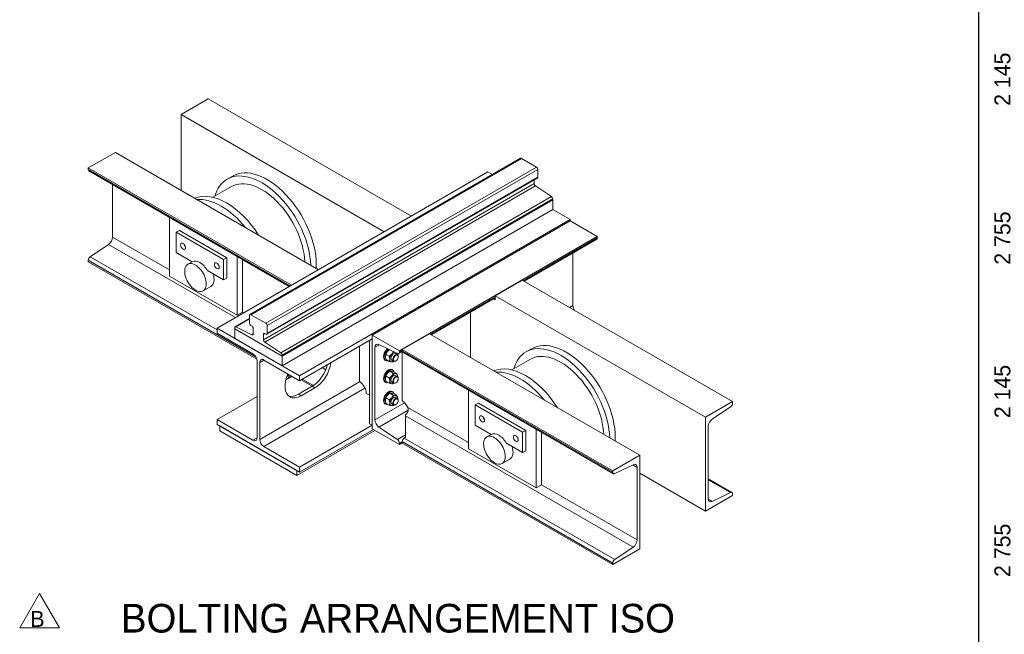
# Model space of a CAD drawing. Header units: millimetres. Extents: x -91343 to -63338, y -767328 to -747548.
# Tile 23 of 42: x -73588 to -68443, y -760092 to -756881. Entities that reach past the tile are written whole.
import ezdxf
from ezdxf.enums import TextEntityAlignment as Align

# ---------------------------------------------------------------- set-up
doc = ezdxf.new("R2010")
doc.units = ezdxf.units.MM
doc.header["$MEASUREMENT"] = 0
doc.linetypes.add('DGN Style 5', pattern=[277.288979, 118.838134, -158.450845])
doc.styles.add('Style-ENGINEERING', font='ENGINEERING.shx')
doc.styles.add('Style-ENGINEERING_0', font='ENGINEERING.shx')
doc.dimstyles.new('MetricMM', dxfattribs={"dimtxt": 3, "dimasz": 3, "dimexe": 1.5, "dimexo": 1.5, "dimgap": 1.5, "dimtad": 1, "dimdec": 0, "dimzin": 7, "dimtxsty": 'Style-ENGINEERING_0', "dimcen": 0.09, "dimclrd": 1, "dimclre": 1, "dimclrt": 7, "dimadec": 0, "dimazin": 3, "dimtfac": 1, "dimtdec": 0, "dimtofl": 0, "dimtmove": 0, "dimatfit": 3, "dimfxl": 1, "dimtzin": 7, "dimlwd": -1, "dimlwe": 0, "dimarcsym": 0})

# ---------------------------------------------------------------- blocks, each defined once
blk = doc.blocks.new('*U801')
at = {"color": 5, "linetype": 'Continuous', "lineweight": 0}
for p, q in [((663.3, 516.4), (-751, -300.1)), ((-746, -300.5), (668.3, 516)), ((668.3, 516), (746, 471)), ((-668.2, -345.5), (746, 471)), ((-663.2, -403.1), (751, 413.4)), ((-661.1, -357.7), (753.1, 458.8)), ((-661.1, -398.5), (753.1, 418)), ((753.1, 458.8), (753.1, 418)), ((-680.2, -431.7), (734, 384.8)), ((-673.7, -443.6), (740.5, 372.9)), ((734, 403.6), (734, 384.8)), ((740.5, 372.9), (824.4, 317)), ((-589.8, -499.5), (824.4, 317)), ((-583.3, -511.4), (830.9, 305.1)), ((-583.3, -516.9), (830.9, 299.6)), ((830.9, 305.1), (830.9, 299.6)), ((-753, -345.5), (-753, -304.6)), ((-746, -300.5), (-668.2, -345.5)), ((-753, -320.2), (-828.7, -363.9)), ((-824.3, -364.1), (-753, -323)), ((-661.1, -357.7), (-661.1, -398.5)), ((-830.8, -374), (-830.8, -368.5)), ((-583.3, -516.9), (-830.8, -374)), ((-824.3, -364.1), (-740.5, -405)), ((-740.5, -405), (-734, -401.3)), ((-733.9, -400.7), (-733.9, -371.8)), ((-680.2, -403.8), (-673.1, -399.8)), ((-680.2, -403.8), (-680.2, -431.7)), ((-668.2, -402.6), (-673.1, -399.8)), ((-673.7, -443.6), (-589.8, -499.5)), ((-583.3, -511.4), (-583.3, -516.9))]:
    blk.add_line(p, q, dxfattribs=at)
at = {"color": 5, "linetype": 'Continuous', "lineweight": 0, "extrusion": (0, 0, -1)}
for centre, start_param, end_param in [((668.3, 507.8), 0, 0.785398), ((746, 462.9), 0.785398, 2.356194), ((746, 422.1), 2.356194, 3.141593), ((823.8, 309.2), 0.862797, 2.356194), ((-746, -308.7), 5.497787, 6.283185), ((-746, -308.7), 0, 0.785398), ((-746, -349.5), 3.56942, 5.497787), ((-668.2, -353.6), 0.785398, 2.356194), ((-823.7, -372.6), 5.497787, 6.283185), ((-823.7, -372.6), 0, 0.707999), ((-668.2, -394.4), 3.141593, 3.926991), ((-668.2, -394.4), 2.356194, 3.141593), ((-590.4, -507.3), 0.862797, 2.356194)]:
    blk.add_ellipse(centre, major_axis=(-5, 8.66), ratio=0.57735, start_param=start_param, end_param=end_param, dxfattribs=at)
at = {"color": 5, "linetype": 'Continuous', "lineweight": 0}
for centre, start_param, end_param in [((741.1, 380.7), 3.926991, 5.420388), ((-741, -367.7), 0.785398, 2.713766), ((-741, -396.6), 5.575186, 6.283185), ((-741, -396.6), 0, 0.785398), ((-673.1, -407.9), 3.141593, 3.926991), ((-673.1, -407.9), 2.356194, 3.141593), ((-673.1, -435.8), 3.926991, 5.420388)]:
    blk.add_ellipse(centre, major_axis=(5, -8.66), ratio=0.57735, start_param=start_param, end_param=end_param, dxfattribs=at)
blk = doc.blocks.new('*U802')
at = {"color": 7, "linetype": 'Continuous', "lineweight": 0, "flags": 128}
blk.add_lwpolyline([(830.9, 383.1), (-583.3, -433.4), (-583.3, -383.1), (830.9, 433.4), (830.9, 383.1)], close=True, dxfattribs=at)
blk.add_lwpolyline([(-830.8, -290.5), (-583.3, -433.4), (-583.3, -383.1), (-830.8, -240.2), (-830.8, -290.5)], dxfattribs=at)
blk = doc.blocks.new('*D1100')
at = {"color": 1, "linetype": 'Continuous', "lineweight": 0, "transparency": 16777216}
for p, q in [((9218.3, -2622.8), (8945.5, -2622.8)), ((9218.3, -3337.1), (8945.5, -3337.1))]:
    blk.add_line(p, q, dxfattribs=at)
at = {"color": 1, "linetype": 'Continuous', "transparency": 16777216}
blk.add_line((8970.5, -3337.1), (8970.5, -2622.8), dxfattribs=at)
at = {"color": 1, "linetype": 'Continuous', "lineweight": 0, "transparency": 16777216, "extrusion": (0, 0, -1)}
blk.add_solid([(-8949.7, -2706), (-8970.5, -2622.8), (-8991.3, -2706)], dxfattribs=at)
at = {"color": 1, "linetype": 'Continuous', "lineweight": 0, "transparency": 16777216}
blk.add_solid([(8991.3, -3253.9), (8970.5, -3337.1), (8949.7, -3253.9)], dxfattribs=at)
at = {"layer": 'Defpoints', "color": 7, "linetype": 'Continuous', "lineweight": 0, "transparency": 16777216}
for p in [(8970.5, -2622.8), (9259.9, -2622.8), (8970.5, -2979.9), (9259.9, -3337.1)]:
    blk.add_point(p, dxfattribs=at)
at = {"color": 7, "linetype": 'Continuous', "lineweight": 0, "transparency": 16777216, "style": 'Style-ENGINEERING'}
blk.add_text('2 145', height=83.25, rotation=90, dxfattribs=at).set_placement((8887.3, -3156.9), align=Align.MIDDLE_LEFT)
blk = doc.blocks.new('*D1101')
at = {"color": 1, "linetype": 'Continuous', "lineweight": 0, "transparency": 16777216}
for p, q in [((9218.3, -1705.4), (8945.5, -1705.4)), ((9218.3, -2622.8), (8945.5, -2622.8))]:
    blk.add_line(p, q, dxfattribs=at)
at = {"color": 1, "linetype": 'Continuous', "transparency": 16777216}
blk.add_line((8970.5, -2622.8), (8970.5, -1705.4), dxfattribs=at)
at = {"color": 1, "linetype": 'Continuous', "lineweight": 0, "transparency": 16777216, "extrusion": (0, 0, -1)}
blk.add_solid([(-8949.7, -1788.7), (-8970.5, -1705.4), (-8991.3, -1788.7)], dxfattribs=at)
at = {"color": 1, "linetype": 'Continuous', "lineweight": 0, "transparency": 16777216}
blk.add_solid([(8991.3, -2539.5), (8970.5, -2622.8), (8949.7, -2539.5)], dxfattribs=at)
at = {"layer": 'Defpoints', "color": 7, "linetype": 'Continuous', "lineweight": 0, "transparency": 16777216}
for p in [(8970.5, -1705.4), (9259.9, -1705.4), (8970.5, -2164.1), (9259.9, -2622.8)]:
    blk.add_point(p, dxfattribs=at)
at = {"color": 7, "linetype": 'Continuous', "lineweight": 0, "transparency": 16777216, "style": 'Style-ENGINEERING'}
blk.add_text('2 755', height=83.25, rotation=90, dxfattribs=at).set_placement((8887.3, -2355.1), align=Align.MIDDLE_LEFT)
blk = doc.blocks.new('*D1102')
at = {"color": 1, "linetype": 'Continuous', "lineweight": 0, "transparency": 16777216}
for p, q in [((9218.3, -991.1), (8945.5, -991.1)), ((9218.3, -1705.4), (8945.5, -1705.4))]:
    blk.add_line(p, q, dxfattribs=at)
at = {"color": 1, "linetype": 'Continuous', "transparency": 16777216}
blk.add_line((8970.5, -1705.4), (8970.5, -991.1), dxfattribs=at)
at = {"color": 1, "linetype": 'Continuous', "lineweight": 0, "transparency": 16777216, "extrusion": (0, 0, -1)}
blk.add_solid([(-8949.7, -1074.3), (-8970.5, -991.1), (-8991.3, -1074.3)], dxfattribs=at)
at = {"color": 1, "linetype": 'Continuous', "lineweight": 0, "transparency": 16777216}
blk.add_solid([(8991.3, -1622.2), (8970.5, -1705.4), (8949.7, -1622.2)], dxfattribs=at)
at = {"layer": 'Defpoints', "color": 7, "linetype": 'Continuous', "lineweight": 0, "transparency": 16777216}
for p in [(8970.5, -991.1), (9259.9, -991.1), (8970.5, -1348.2), (9259.9, -1705.4)]:
    blk.add_point(p, dxfattribs=at)
at = {"color": 7, "linetype": 'Continuous', "lineweight": 0, "transparency": 16777216, "style": 'Style-ENGINEERING'}
blk.add_text('2 145', height=83.25, rotation=90, dxfattribs=at).set_placement((8887.3, -1525.2), align=Align.MIDDLE_LEFT)
blk = doc.blocks.new('*D1103')
at = {"color": 1, "linetype": 'Continuous', "lineweight": 0, "transparency": 16777216}
for p, q in [((9218.3, -73.7), (8945.5, -73.7)), ((9218.3, -991.1), (8945.5, -991.1))]:
    blk.add_line(p, q, dxfattribs=at)
at = {"color": 1, "linetype": 'Continuous', "transparency": 16777216}
blk.add_line((8970.5, -991.1), (8970.5, -73.7), dxfattribs=at)
at = {"color": 1, "linetype": 'Continuous', "lineweight": 0, "transparency": 16777216, "extrusion": (0, 0, -1)}
blk.add_solid([(-8949.7, -157), (-8970.5, -73.7), (-8991.3, -157)], dxfattribs=at)
at = {"color": 1, "linetype": 'Continuous', "lineweight": 0, "transparency": 16777216}
blk.add_solid([(8991.3, -907.8), (8970.5, -991.1), (8949.7, -907.8)], dxfattribs=at)
at = {"layer": 'Defpoints', "color": 7, "linetype": 'Continuous', "lineweight": 0, "transparency": 16777216}
for p in [(8970.5, -73.7), (9259.9, -73.7), (8970.5, -532.4), (9259.9, -991.1)]:
    blk.add_point(p, dxfattribs=at)
at = {"color": 7, "linetype": 'Continuous', "lineweight": 0, "transparency": 16777216, "style": 'Style-ENGINEERING'}
blk.add_text('2 755', height=83.25, rotation=90, dxfattribs=at).set_placement((8887.3, -723.4), align=Align.MIDDLE_LEFT)
blk = doc.blocks.new('*D1104')
at = {"color": 1, "linetype": 'Continuous', "lineweight": 0, "transparency": 16777216}
for p, q in [((9218.3, 640.6), (8945.5, 640.6)), ((9218.3, -73.7), (8945.5, -73.7))]:
    blk.add_line(p, q, dxfattribs=at)
at = {"color": 1, "linetype": 'Continuous', "transparency": 16777216}
blk.add_line((8970.5, -73.7), (8970.5, 640.6), dxfattribs=at)
at = {"color": 1, "linetype": 'Continuous', "lineweight": 0, "transparency": 16777216, "extrusion": (0, 0, -1)}
blk.add_solid([(-8949.7, 557.4), (-8970.5, 640.6), (-8991.3, 557.4)], dxfattribs=at)
at = {"color": 1, "linetype": 'Continuous', "lineweight": 0, "transparency": 16777216}
blk.add_solid([(8991.3, 9.5), (8970.5, -73.7), (8949.7, 9.5)], dxfattribs=at)
at = {"layer": 'Defpoints', "color": 7, "linetype": 'Continuous', "lineweight": 0, "transparency": 16777216}
for p in [(8970.5, 640.6), (9259.9, 640.6), (8970.5, 283.5), (9259.9, -73.7)]:
    blk.add_point(p, dxfattribs=at)
at = {"color": 7, "linetype": 'Continuous', "lineweight": 0, "transparency": 16777216, "style": 'Style-ENGINEERING'}
blk.add_text('2 145', height=83.25, rotation=90, dxfattribs=at).set_placement((8887.3, 106.5), align=Align.MIDDLE_LEFT)
blk = doc.blocks.new('*D1114')
at = {"color": 1, "linetype": 'Continuous', "lineweight": 0, "transparency": 16777216}
for p, q in [((9218.3, 8084.8), (8737.1, 8084.8)), ((9218.3, -5886.2), (8737.1, -5886.2))]:
    blk.add_line(p, q, dxfattribs=at)
at = {"color": 1, "linetype": 'Continuous', "transparency": 16777216}
blk.add_line((8762, 8084.8), (8762, -5886.2), dxfattribs=at)
at = {"color": 1, "linetype": 'Continuous', "lineweight": 0, "transparency": 16777216, "extrusion": (0, 0, -1)}
blk.add_solid([(-8741.2, 8001.5), (-8762, 8084.8), (-8782.9, 8001.5)], dxfattribs=at)
at = {"color": 1, "linetype": 'Continuous', "lineweight": 0, "transparency": 16777216}
blk.add_solid([(8782.9, -5802.9), (8762, -5886.2), (8741.2, -5802.9)], dxfattribs=at)
at = {"layer": 'Defpoints', "color": 7, "linetype": 'Continuous', "lineweight": 0, "transparency": 16777216}
for p in [(9259.9, 8084.8), (8762, 1099.3), (8762, -5886.2), (9259.9, -5886.2)]:
    blk.add_point(p, dxfattribs=at)
at = {"color": 7, "linetype": 'Continuous', "lineweight": 0, "transparency": 16777216, "style": 'Style-ENGINEERING'}
blk.add_text('41 955', height=83.25, rotation=90, dxfattribs=at).set_placement((8678.8, 895.5), align=Align.MIDDLE_LEFT)
blk = doc.blocks.new('*U1124')
at = {"color": 1, "linetype": 'Continuous', "lineweight": 13, "flags": 128}
blk.add_lwpolyline([(0, 101.1), (103.9, -78.9), (-103.9, -78.9), (0, 101.1)], close=True, dxfattribs=at)
at = {"color": 7, "linetype": 'DGN Style 5', "lineweight": 0, "insert": (26.2, -31.7), "char_height": 83.3, "attachment_point": 6, "line_spacing_factor": 0.6, "style": 'Style-ENGINEERING'}
blk.add_mtext('B', dxfattribs=at)
blk = doc.blocks.new('*U569')
at = {"color": 7, "linetype": 'Continuous', "lineweight": 0}
for p, q in [((4736.79, 143.73), (4595.37, 62.09)), ((5798.55, -469.27), (4736.79, 143.73)), ((4595.37, 62.09), (4595.37, -334.73)), ((5657.13, -550.92), (4595.37, 62.09)), ((4251.71, -136.32), (4110.29, -217.97)), ((5313.47, -749.33), (4251.71, -136.32)), ((5172.05, -830.98), (4110.29, -217.97)), ((4110.29, -217.97), (4110.29, -225.51)), ((5165.52, -834.75), (4110.29, -225.51)), ((4113.61, -232.84), (5160.84, -837.46)), ((4783.71, -1055.19), (6197.92, -238.69)), ((6197.92, -238.69), (6222, -252.6)), ((4237.57, -578.91), (4237.57, -304.41)), ((6537.19, -434.57), (6628.97, -487.56)), ((5214.76, -1304.06), (6628.97, -487.56)), ((6628.97, -487.56), (6628.97, -493.93)), ((4216.75, -616.98), (4120.7, -681.3)), ((4879.73, -999.75), (4216.75, -616.98)), ((4534.1, -750.12), (4237.57, -578.91)), ((4987.15, -1206.58), (4110.29, -700.33)), ((4110.29, -700.33), (4110.29, -707.87)), ((4990.94, -1216.31), (4110.29, -707.87)), ((4783.71, -1064.08), (4120.7, -681.3)), ((4923.11, -974.71), (4915.94, -970.57)), ((4783.71, -1080.34), (4783.71, -1055.19)), ((4783.71, -1055.19), (5214.76, -1304.06)), ((4970.74, -1188.32), (4783.71, -1080.34)), ((5214.76, -1329.21), (5594.48, -1109.98)), ((4992.23, -1628.25), (4992.23, -1225.55)), ((5006.23, -1233.64), (5027.73, -1221.22)), ((5006.23, -1233.64), (5006.23, -1636.33)), ((5214.76, -1329.21), (5027.73, -1221.22)), ((5351.55, -1272.16), (5332.56, -1261.2)), ((5006.23, -1636.33), (5528.49, -1334.81)), ((5142.76, -1325.38), (5175.45, -1306.51)), ((5161.3, -1314.67), (5148.3, -1307.17)), ((5167.83, -1310.9), (5150.66, -1300.99)), ((5214.76, -1304.06), (5214.76, -1329.21)), ((5222.43, -1324.78), (5280.62, -1358.38)), ((5286.77, -1354.52), (5228.84, -1321.08)), ((5027.73, -1673.56), (5556.37, -1368.35)), ((5209.32, -1399.55), (5280.03, -1358.72)), ((5294.03, -1366.81), (5223.32, -1407.63)), ((5294.03, -1366.81), (5280.03, -1358.72)), ((4783.71, -1532.68), (4992.23, -1412.28)), ((5223.32, -1407.63), (5209.32, -1399.55)), ((4783.71, -1532.68), (4970.74, -1640.66)), ((4783.71, -1557.83), (4783.71, -1532.68)), ((5214.76, -1806.69), (4783.71, -1557.83)), ((5214.76, -1781.55), (5594.48, -1562.32)), ((5214.76, -1806.69), (5599.99, -1584.28)), ((4970.74, -1640.66), (4992.23, -1628.25)), ((5027.73, -1673.56), (5214.76, -1781.55)), ((5214.76, -1781.55), (5214.76, -1806.69))]:
    blk.add_line(p, q, dxfattribs=at)
at = {"color": 9, "linetype": 'Continuous', "lineweight": 0, "ltscale": 2}
for p, q in [((4864.14, -260.26), (4835.85, -276.59)), ((4858.05, -315.04), (4761.11, -371.01)), ((4534.1, -782.77), (4534.1, -475.61)), ((4570.16, -553.7), (4587.13, -543.9)), ((4817.65, -696.58), (4570.16, -553.7)), ((4570.16, -659.84), (4570.16, -553.7)), ((4834.62, -686.79), (4587.13, -543.9)), ((4653.51, -707.96), (4570.16, -659.84)), ((4653.2, -708.14), (4630.57, -721.2)), ((4817.65, -696.58), (4834.62, -686.79)), ((4817.65, -802.73), (4817.65, -696.58)), ((4834.62, -686.79), (4834.62, -792.93)), ((4887.65, -679.73), (4887.65, -986.9)), ((4915.94, -696.06), (4915.94, -970.57)), ((4817.65, -802.73), (4732.89, -753.79)), ((4733.6, -755.02), (4734.3, -754.61)), ((4887.65, -986.9), (4534.1, -782.77)), ((4834.62, -792.93), (4817.65, -802.73)), ((4710.57, -859.76), (4750.92, -836.47)), ((4915.94, -970.57), (4887.65, -986.9)), ((6426.56, -1162.33), (6398.28, -1178.66)), ((6420.48, -1217.11), (6323.53, -1273.08)), ((6096.52, -1684.84), (6096.52, -1377.68)), ((6132.59, -1455.76), (6149.56, -1445.97)), ((6380.07, -1598.65), (6132.59, -1455.76)), ((6132.59, -1561.91), (6132.59, -1455.76)), ((6397.04, -1588.85), (6149.56, -1445.97)), ((6215.93, -1610.03), (6132.59, -1561.91)), ((6380.07, -1598.65), (6397.04, -1588.85)), ((6397.04, -1588.85), (6397.04, -1695)), ((6450.08, -1581.8), (6450.08, -1888.96)), ((6215.62, -1610.2), (6192.99, -1623.27)), ((6380.07, -1704.79), (6380.07, -1598.65)), ((6478.36, -1598.13), (6478.36, -1872.63)), ((6450.08, -1888.96), (6096.52, -1684.84)), ((6380.07, -1704.79), (6295.31, -1655.86)), ((6296.02, -1657.08), (6296.73, -1656.68)), ((6397.04, -1695), (6380.07, -1704.79)), ((6272.99, -1761.83), (6313.34, -1738.53)), ((6478.36, -1872.63), (6450.08, -1888.96))]:
    blk.add_line(p, q, dxfattribs=at)
at = {"color": 30, "linetype": 'Continuous', "lineweight": 0}
for p, q in [((5594.48, -1091.2), (6628.97, -493.93)), ((6770.4, -575.58), (6628.97, -493.93)), ((5735.9, -1172.85), (6770.4, -575.58)), ((6383.07, -806.74), (6770.4, -583.12)), ((6387.75, -809.45), (6767.08, -590.44)), ((6770.4, -583.12), (6770.4, -575.58)), ((6643.12, -936.52), (6643.12, -662.02)), ((6377.95, -803.79), (6236.53, -885.44)), ((7477.5, -1438.62), (6377.95, -803.79)), ((5897.99, -1086.8), (6236.53, -891.35)), ((5902.68, -1089.51), (6236.53, -896.76)), ((6236.53, -906.55), (6227.31, -902.08)), ((6236.53, -885.44), (6236.53, -906.55)), ((7336.08, -1520.27), (6236.53, -885.44)), ((6107.84, -1207.96), (6107.84, -971.06)), ((6625.48, -946.7), (6643.12, -936.52)), ((5594.48, -1091.2), (5594.48, -1581.1)), ((5735.9, -1172.85), (5594.48, -1091.2)), ((5892.88, -1083.85), (5751.45, -1165.5)), ((6992.43, -1718.68), (5892.88, -1083.85)), ((5608.62, -1154.83), (5631.33, -1141.73)), ((5608.62, -1533.79), (5608.62, -1154.83)), ((5629.44, -1140.81), (5725.49, -1187.4)), ((5732.58, -1187.71), (5751.94, -1176.54)), ((5735.9, -1180.39), (5751.45, -1171.41)), ((5735.9, -1180.39), (5735.9, -1172.85)), ((5750.04, -1177.63), (5750.04, -1433.8)), ((6851.01, -1800.32), (5751.45, -1165.5)), ((5751.45, -1165.5), (5751.45, -1173.04)), ((6851.01, -1807.87), (5751.45, -1173.04)), ((5754.77, -1180.36), (6854.32, -1815.19)), ((7477.5, -1438.62), (7336.08, -1520.27)), ((7477.5, -1446.16), (7477.5, -1438.62)), ((5608.62, -1533.79), (5763.33, -1444.47)), ((5629.44, -1571.86), (5781.86, -1483.86)), ((6096.52, -1652.18), (5779.55, -1469.18)), ((7371.05, -1529.51), (7467.09, -1465.19)), ((5767.79, -1512.48), (5767.79, -1624.86)), ((6957.46, -2199.33), (5767.79, -1512.48)), ((7336.08, -1520.27), (7336.08, -2010.16)), ((5594.48, -1581.1), (5735.9, -1662.75)), ((5725.49, -1636.17), (5629.44, -1571.86)), ((7350.22, -1946.53), (7350.22, -1567.57)), ((5725.49, -1636.17), (5767.79, -1611.75)), ((5735.9, -1655.21), (5751.54, -1646.17)), ((5767.79, -1624.86), (5761.87, -1628.82)), ((6861.42, -2263.65), (5761.87, -1628.82)), ((5735.9, -1662.75), (5751.45, -1653.76)), ((5735.9, -1662.75), (5735.9, -1655.21)), ((6851.01, -2282.68), (5751.45, -1647.86)), ((5751.45, -1647.86), (5751.45, -1655.4)), ((6851.01, -2290.22), (5751.45, -1655.4)), ((6851.01, -1800.32), (6992.43, -1718.68)), ((6992.43, -1718.68), (6992.43, -2208.57)), ((6851.01, -1807.87), (6851.01, -1800.32)), ((6957.46, -1768.29), (6861.42, -1814.88)), ((6978.29, -1782.31), (6955.58, -1769.2)), ((6978.29, -2161.27), (6978.29, -1782.31)), ((7336.08, -2010.16), (6992.43, -1811.76)), ((7474.19, -1913.65), (7350.22, -1842.08)), ((7467.09, -1913.96), (7350.22, -1846.49)), ((6978.29, -2161.27), (6478.36, -1872.63)), ((7336.08, -2010.16), (7477.5, -1928.51)), ((7371.05, -1960.55), (7350.3, -1948.57)), ((7467.09, -1913.96), (7371.05, -1960.55)), ((7477.5, -1928.51), (7477.5, -1920.97)), ((6992.43, -2208.57), (6851.01, -2290.22)), ((6861.42, -2263.65), (6957.46, -2199.33)), ((6851.01, -2290.22), (6851.01, -2282.68))]:
    blk.add_line(p, q, dxfattribs=at)
at = {"color": 3, "linetype": 'Continuous', "lineweight": 0}
for p, q in [((5580.33, -1554.15), (5580.33, -1118.14)), ((5594.48, -1562.32), (5594.48, -1109.98)), ((5580.33, -1554.15), (5594.48, -1562.32))]:
    blk.add_line(p, q, dxfattribs=at)
at = {"color": 3, "linetype": 'Continuous', "lineweight": 0, "ltscale": 2}
for p, q in [((5527.37, -1334.15), (5527.37, -1148.72)), ((5580.33, -1405.55), (5562.73, -1395.38))]:
    blk.add_line(p, q, dxfattribs=at)
at = {"color": 252, "linetype": 'Continuous', "lineweight": 0}
for p, q in [((5684.37, -1167.46), (5683.57, -1167.92)), ((5660.83, -1221.22), (5665.07, -1223.67)), ((5682.49, -1201.02), (5666.22, -1191.63)), ((5682.49, -1228.4), (5666.22, -1219)), ((5703.02, -1230.23), (5706.2, -1228.4)), ((5686.75, -1280.39), (5683.57, -1282.23)), ((5703.02, -1289.79), (5686.75, -1280.39)), ((5702.07, -1273.89), (5697.83, -1271.44)), ((5723.56, -1291.62), (5707.28, -1282.23)), ((5660.83, -1335.53), (5665.07, -1337.98)), ((5682.49, -1315.33), (5666.22, -1305.94)), ((5682.49, -1342.71), (5666.22, -1333.31)), ((5702.07, -1388.2), (5697.83, -1385.75)), ((5703.02, -1344.54), (5706.2, -1342.71)), ((5682.49, -1429.64), (5666.22, -1420.25)), ((5686.75, -1394.7), (5683.57, -1396.54)), ((5703.02, -1404.1), (5686.75, -1394.7)), ((5723.56, -1405.93), (5707.28, -1396.54)), ((5660.83, -1449.84), (5665.07, -1452.29)), ((5682.49, -1457.02), (5666.22, -1447.62)), ((5703.02, -1458.85), (5706.2, -1457.02))]:
    blk.add_line(p, q, dxfattribs=at)
at = {"color": 252, "linetype": 'Continuous', "lineweight": 0, "ltscale": 2}
for p, q in [((5696.2, -1222.01), (5706.1, -1227.73)), ((5716.1, -1226.74), (5717.51, -1225.92)), ((5726.1, -1193.09), (5716.2, -1187.37)), ((5730.24, -1203.87), (5730.24, -1202.24)), ((5696.2, -1336.32), (5706.1, -1342.04)), ((5726.1, -1307.4), (5716.2, -1301.68)), ((5730.24, -1318.18), (5730.24, -1316.55)), ((5716.1, -1341.05), (5717.51, -1340.23)), ((5726.1, -1421.7), (5716.2, -1415.99)), ((5730.24, -1432.49), (5730.24, -1430.86)), ((5696.2, -1450.63), (5706.1, -1456.35)), ((5716.1, -1455.36), (5717.51, -1454.54))]:
    blk.add_line(p, q, dxfattribs=at)
at = {"color": 5, "linetype": 'Continuous', "lineweight": 0}
blk.add_line((5608.48, -1589.18), (5200.62, -1824.66), dxfattribs=at)
at = {"color": 5, "linetype": 'Continuous', "lineweight": 0, "flags": 128}
blk.add_lwpolyline([(5200.62, -1798.53), (5200.62, -1824.66), (4797.85, -1592.12), (4797.85, -1565.99), (5200.62, -1798.53)], dxfattribs=at)
at = {"color": 7, "linetype": 'Continuous', "lineweight": 0}
for centre, major_axis, start_param, end_param in [((4121.61, -218.98), (8, 13.86), 2.3561945, 3.1415927), ((4214.94, -591.98), (16, 27.71), 4.0067524, 5.4977871), ((4121.61, -693.8), (8, 13.86), 0.8651597, 2.3561945), ((4970.74, -1213.14), (15.2, -26.33), 0.7853982, 2.3561945), ((5027.73, -1246.05), (15.2, -26.33), 3.1415927, 3.9269908), ((5027.73, -1246.05), (15.2, -26.33), 2.3561945, 3.1415927), ((5280.03, -1260.74), (60, 103.92), 3.9269908, 5.1782084), ((5209.32, -1301.57), (60, 103.92), 3.2585316, 3.9269908), ((4970.74, -1615.84), (15.2, -26.33), 5.4977871, 6.2831853), ((4970.74, -1615.84), (15.2, -26.33), 0, 0.7853982), ((5027.73, -1648.74), (15.2, -26.33), 3.9269908, 5.4977871)]:
    blk.add_ellipse(centre, major_axis=major_axis, ratio=0.5773503, start_param=start_param, end_param=end_param, dxfattribs=at)
at = {"color": 9, "linetype": 'Continuous', "lineweight": 0, "ltscale": 2}
for centre, major_axis, start_param, end_param in [((5017.05, -590.44), (181.2, -313.85), 0.8268005, 3.1415927), ((5045.34, -574.11), (181.2, -313.85), 0.7853982, 3.1415927), ((5017.05, -590.44), (181.2, -313.85), 3.1415927, 3.6417994), ((5017.05, -590.44), (159, -275.4), 0.8325854, 3.1415927), ((4833.21, -696.58), (181.2, -313.85), 1.646913, 3.0654759), ((4804.92, -712.91), (181.2, -313.85), 1.838991, 2.8733979), ((4622.49, -617.38), (-9, 15.59), 1.2309537, 1.910639), ((4622.49, -617.38), (8, -13.86), 4.6499066, 4.7748715), ((4670.57, -790.48), (40, -69.28), 0, 3.1415927), ((4799.26, -719.45), (-9, 15.59), 1.2309537, 1.910639), ((4670.57, -790.48), (40, -69.28), 3.1415927, 5.4977871), ((4710.88, -767.21), (40, -69.28), 0, 1.1969158), ((4799.26, -719.45), (8, -13.86), 4.6499073, 4.7748709), ((5045.34, -574.11), (181.2, -313.85), 0.7163585, 0.7853982), ((4670.57, -790.48), (40, -69.28), 5.4977871, 6.2831853), ((4710.88, -767.21), (40, -69.28), 6.2820599, 6.2831853), ((6607.76, -1476.18), (181.2, -313.85), 0.7853982, 3.1415927), ((6579.48, -1492.51), (181.2, -313.85), 3.1415927, 3.6417994), ((6579.48, -1492.51), (181.2, -313.85), 0.8268005, 3.1415927), ((6579.48, -1492.51), (159, -275.4), 0.8325854, 3.1415927), ((6395.63, -1598.65), (181.2, -313.85), 1.646913, 3.0654759), ((6367.34, -1614.98), (181.2, -313.85), 1.838991, 2.8733979), ((6184.91, -1519.45), (-9, 15.59), 1.2309537, 1.910639), ((6184.91, -1519.45), (8, -13.86), 4.6499066, 4.7748715), ((6232.99, -1692.55), (40, -69.28), 3.1415927, 5.4977871), ((6232.99, -1692.55), (40, -69.28), 0, 3.1415927), ((6361.69, -1621.51), (-9, 15.59), 1.2309537, 1.910639), ((6361.69, -1621.51), (8, -13.86), 4.6499073, 4.7748709), ((6607.76, -1476.18), (181.2, -313.85), 0.7163585, 0.7853982), ((6273.3, -1669.28), (40, -69.28), 0, 1.1969158), ((6273.3, -1669.28), (40, -69.28), 6.2820599, 6.2831853), ((6232.99, -1692.55), (40, -69.28), 5.4977871, 6.2831853)]:
    blk.add_ellipse(centre, major_axis=major_axis, ratio=0.5773503, start_param=start_param, end_param=end_param, dxfattribs=at)
at = {"color": 9, "linetype": 'Continuous', "lineweight": 0, "ltscale": 2, "extrusion": (0, 0, -1)}
for centre, major_axis, start_param, end_param in [((4605.52, -627.18), (-9, 15.59), 3.9269908, 6.2831853), ((4605.52, -627.18), (-9, 15.59), 0, 3.1415927), ((4605.52, -627.18), (-9, 15.59), 3.1415927, 3.9269908), ((4693.2, -777.42), (-40, 69.28), 0, 1.5807969), ((4782.29, -729.24), (-9, 15.59), 3.9269908, 6.2831853), ((4782.29, -729.24), (-9, 15.59), 0, 3.1415927), ((4782.29, -729.24), (-9, 15.59), 3.1415927, 3.9269908), ((6167.94, -1529.25), (-9, 15.59), 3.9269908, 6.2831853), ((6167.94, -1529.25), (-9, 15.59), 0, 3.1415927), ((6167.94, -1529.25), (-9, 15.59), 3.1415927, 3.9269908), ((6255.62, -1679.48), (-40, 69.28), 0, 1.5807969), ((6344.72, -1631.31), (-9, 15.59), 3.9269908, 6.2831853), ((6344.72, -1631.31), (-9, 15.59), 0, 3.1415927), ((6344.72, -1631.31), (-9, 15.59), 3.1415927, 3.9269908)]:
    blk.add_ellipse(centre, major_axis=major_axis, ratio=0.5773503, start_param=start_param, end_param=end_param, dxfattribs=at)
at = {"color": 30, "linetype": 'Continuous', "lineweight": 0}
for centre, major_axis, start_param, end_param in [((6759.08, -576.59), (8, -13.86), 0, 0.7853982), ((5724.58, -1173.86), (8, -13.86), 0, 0.7853982), ((5762.77, -1166.51), (8, 13.86), 2.3561945, 3.1415927), ((5724.58, -1173.86), (8, -13.86), 5.5775487, 6.2831853), ((7466.19, -1452.69), (8, 13.86), 4.0067524, 5.4977871), ((5724.58, -1648.67), (8, -13.86), 0.7853982, 2.2764329), ((5762.77, -1641.32), (8, 13.86), 0.8651597, 2.3561945), ((6955.66, -1795.38), (16, 27.71), 0, 0.7056366), ((6955.66, -1795.38), (16, 27.71), 5.4977871, 6.2831853), ((7466.19, -1927.51), (8, 13.86), 0, 0.7056366), ((7466.19, -1927.51), (8, 13.86), 5.4977871, 6.2831853), ((6955.66, -2174.33), (16, 27.71), 4.0067524, 5.4977871)]:
    blk.add_ellipse(centre, major_axis=major_axis, ratio=0.5773503, start_param=start_param, end_param=end_param, dxfattribs=at)
at = {"color": 30, "linetype": 'Continuous', "lineweight": 0, "extrusion": (0, 0, -1)}
for centre, major_axis, ratio, start_param, end_param in [((6665.74, -949.59), (-16, 27.71), 0.5773503, 4.6041816, 5.4977871), ((5631.25, -1167.9), (-16, 27.71), 0.5773503, 5.4977871, 6.2831853), ((5631.25, -1167.9), (-16, 27.71), 0.5773503, 0, 0.7056366), ((5750.04, -1474.62), (-25, 43.3), 0.5773503, 0.7853982, 1.7729227), ((5631.25, -1546.85), (-16, 27.71), 0.5773503, 4.0067524, 5.4977871), ((5483.8, -1324.55), (-283.69, 189.01), 0.0687361, -3.2807033, -3.1873572), ((7372.85, -1554.51), (-16, -27.71), 0.5773503, 0.7853982, 2.2764329), ((6862.32, -1801.33), (-8, -13.86), 0.5773503, 0, 0.7853982), ((6862.32, -1801.33), (-8, -13.86), 0.5773503, 5.5775487, 6.2831853), ((7372.85, -1933.46), (-16, -27.71), 0.5773503, 0, 0.7853982), ((7372.85, -1933.46), (-16, -27.71), 0.5773503, 5.5775487, 6.2831853), ((6862.32, -2276.15), (-8, -13.86), 0.5773503, 0.7853982, 2.2764329)]:
    blk.add_ellipse(centre, major_axis=major_axis, ratio=ratio, start_param=start_param, end_param=end_param, dxfattribs=at)
at = {"color": 252, "linetype": 'Continuous', "lineweight": 0, "extrusion": (0, 0, -1)}
for centre, major_axis, start_param, end_param in [((5679.33, -1189.18), (-18.5, -32.04), 0, 2.1586373), ((5683.57, -1191.63), (-18.5, -32.04), 0, 2.1704888), ((5683.57, -1191.63), (-14.52, -25.15), 0.7853982, 1.8325957), ((5683.57, -1191.63), (-14.52, -25.15), 1.8325957, 2.3561945), ((5706.2, -1204.69), (-14.52, -25.15), 1.8325957, 2.5031091), ((5683.57, -1191.63), (-18.5, -32.04), 5.7785227, 6.2831853), ((5706.2, -1204.69), (-14.52, -25.15), 0.7853982, 1.8325957), ((5706.2, -1204.69), (-14.52, -25.15), 6.0213859, 7.0685835), ((5706.2, -1204.69), (-10, -17.32), 0, 2.3561945), ((5706.2, -1204.69), (-14.52, -25.15), 5.4977871, 6.0213859), ((5706.2, -1204.69), (-10, -17.32), 2.3561945, 3.1415927), ((5706.2, -1204.69), (-14.52, -25.15), -0.8130089, -0.7853982), ((5706.2, -1204.69), (-14.52, -25.15), 3.6954667, 3.9269908), ((5706.2, -1204.69), (-14.52, -25.15), 3.9269908, 3.9546015), ((5679.33, -1303.49), (-18.5, -32.04), 0, 3.1415927), ((5683.57, -1305.94), (-18.5, -32.04), 0, 3.1415927), ((5683.57, -1305.94), (-14.52, -25.15), 1.8325957, 2.3561945), ((5683.57, -1305.94), (-18.5, -32.04), 3.1415927, 3.6462553), ((5683.57, -1305.94), (-14.52, -25.15), 0.7853982, 1.8325957), ((5706.2, -1319), (-14.52, -25.15), 0.7853982, 1.8325957), ((5706.2, -1319), (-14.52, -25.15), 6.0213859, 7.0685835), ((5706.2, -1319), (-10, -17.32), 0, 2.3561945), ((5706.2, -1319), (-14.52, -25.15), 1.8325957, 2.8797933), ((5706.2, -1319), (-10, -17.32), 2.3561945, 3.1415927), ((5706.2, -1319), (-14.52, -25.15), 2.8797933, 3.9269908), ((5706.2, -1319), (-14.52, -25.15), 3.9269908, 3.9546015), ((5679.33, -1417.8), (-18.5, -32.04), 0, 3.1415927), ((5683.57, -1420.25), (-18.5, -32.04), 0, 3.1415927), ((5683.57, -1305.94), (-18.5, -32.04), 5.7785227, 6.2831853), ((5706.2, -1319), (-14.52, -25.15), 5.4977871, 6.0213859), ((5683.57, -1420.25), (-18.5, -32.04), 3.1415927, 3.6462553), ((5706.2, -1319), (-14.52, -25.15), -0.8130089, -0.7853982), ((5683.57, -1420.25), (-14.52, -25.15), 0.7853982, 1.8325957), ((5683.57, -1420.25), (-14.52, -25.15), 1.8325957, 2.3561945), ((5706.2, -1433.31), (-14.52, -25.15), 0.7853982, 1.8325957), ((5706.2, -1433.31), (-10, -17.32), 0, 2.3561945), ((5706.2, -1433.31), (-14.52, -25.15), 1.8325957, 2.8797933), ((5706.2, -1433.31), (-10, -17.32), 2.3561945, 3.1415927), ((5706.2, -1433.31), (-14.52, -25.15), 2.8797933, 3.9269908), ((5706.2, -1433.31), (-14.52, -25.15), 3.9269908, 3.9546015), ((5683.57, -1420.25), (-18.5, -32.04), 5.7785227, 6.2831853), ((5706.2, -1433.31), (-14.52, -25.15), 6.0213859, 7.0685835), ((5706.2, -1433.31), (-14.52, -25.15), 5.4977871, 6.0213859), ((5706.2, -1433.31), (-14.52, -25.15), -0.8130089, -0.7853982)]:
    blk.add_ellipse(centre, major_axis=major_axis, ratio=0.5773503, start_param=start_param, end_param=end_param, dxfattribs=at)
at = {"color": 252, "linetype": 'Continuous', "lineweight": 0, "ltscale": 2, "extrusion": (0, 0, -1)}
for centre, start_param, end_param in [((5716.1, -1210.41), 0, 2.3561945), ((5716.1, -1210.41), 5.4977871, 6.2831853), ((5716.1, -1210.41), 2.3561945, 3.1415927), ((5716.1, -1210.41), 3.1415927, 3.9269908), ((5716.1, -1324.72), 0, 2.3561945), ((5716.1, -1324.72), 2.3561945, 3.1415927), ((5716.1, -1324.72), 3.1415927, 3.9269908), ((5716.1, -1324.72), 5.4977871, 6.2831853), ((5716.1, -1439.03), 0, 2.3561945), ((5716.1, -1439.03), 2.3561945, 3.1415927), ((5716.1, -1439.03), 3.1415927, 3.9269908), ((5716.1, -1439.03), 5.4977871, 6.2831853)]:
    blk.add_ellipse(centre, major_axis=(-10, -17.32), ratio=0.5773503, start_param=start_param, end_param=end_param, dxfattribs=at)
at = {"color": 252, "linetype": 'Continuous', "lineweight": 0, "ltscale": 2}
for centre, start_param, end_param in [((5717.51, -1211.22), 0.7853982, 3.9269908), ((5717.51, -1211.22), 5.4977871, 7.0685835), ((5717.51, -1211.22), 3.9269908, 5.4977871), ((5717.51, -1325.53), 0.7853982, 3.9269908), ((5717.51, -1325.53), 5.4977871, 7.0685835), ((5717.51, -1325.53), 3.9269908, 5.4977871), ((5717.51, -1439.84), 0.7853982, 3.9269908), ((5717.51, -1439.84), 5.4977871, 7.0685835), ((5717.51, -1439.84), 3.9269908, 5.4977871)]:
    blk.add_ellipse(centre, major_axis=(9, 15.59), ratio=0.5773503, start_param=start_param, end_param=end_param, dxfattribs=at)
at = {"color": 7, "linetype": 'Continuous', "lineweight": 0, "extrusion": (0, 0, -1)}
for centre, start_param, end_param in [((5294.03, -1268.83), 4.0767163, 5.4977871), ((5223.32, -1309.65), 0, 1.3930857), ((5223.32, -1309.65), 5.4977871, 6.2831853)]:
    blk.add_ellipse(centre, major_axis=(-60, -103.92), ratio=0.5773503, start_param=start_param, end_param=end_param, dxfattribs=at)
at = {"color": 3, "linetype": 'Continuous', "lineweight": 0, "ltscale": 2}
blk.add_ellipse((5527.37, -1374.97), major_axis=(25, -43.3), ratio=0.5773503, start_param=0.7853982, end_param=2.3561945, dxfattribs=at)
at = {"color": 252, "linetype": 'Continuous', "lineweight": 0}
for points in [[(5673.31, -1177.02), (5669.69, -1181.48), (5667.55, -1186.6), (5666.22, -1191.63)], [(5684.42, -1167.48), (5680.25, -1170.1), (5676.33, -1173.24), (5673.31, -1177.02)], [(5702.78, -1176.38), (5701.43, -1181.11), (5699.33, -1185.89), (5695.93, -1190.09)], [(5666.22, -1191.63), (5664.37, -1194.8), (5663.02, -1198.68), (5663.04, -1203.48)], [(5663.04, -1203.48), (5663.02, -1208.27), (5664.37, -1213.7), (5666.22, -1219)], [(5695.93, -1190.09), (5692.35, -1194.57), (5687.52, -1198.13), (5682.49, -1201.02)], [(5682.49, -1201.02), (5684.34, -1206.33), (5685.68, -1211.76), (5685.67, -1216.55)], [(5685.67, -1216.55), (5685.68, -1221.35), (5684.34, -1225.23), (5682.49, -1228.4)], [(5682.49, -1228.4), (5687.52, -1229.75), (5692.35, -1230.84), (5695.93, -1231.15)], [(5695.93, -1231.15), (5699.55, -1231.48), (5701.69, -1231.02), (5703.02, -1230.23)], [(5726.73, -1192.84), (5726.74, -1191.21), (5726.59, -1189.51), (5726.31, -1187.76)], [(5686.75, -1280.39), (5681.72, -1283.28), (5676.89, -1286.85), (5673.31, -1291.33)], [(5693.84, -1279.48), (5690.23, -1279.15), (5688.08, -1279.61), (5686.75, -1280.39)], [(5707.28, -1282.23), (5702.25, -1280.88), (5697.42, -1279.79), (5693.84, -1279.48)], [(5666.22, -1305.94), (5664.37, -1309.11), (5663.02, -1312.99), (5663.04, -1317.79)], [(5663.04, -1317.79), (5663.02, -1322.58), (5664.37, -1328.01), (5666.22, -1333.31)], [(5673.31, -1291.33), (5669.69, -1295.79), (5667.55, -1300.91), (5666.22, -1305.94)], [(5695.93, -1304.39), (5692.35, -1308.88), (5687.52, -1312.44), (5682.49, -1315.33)], [(5682.49, -1315.33), (5684.34, -1320.64), (5685.68, -1326.07), (5685.67, -1330.85)], [(5685.67, -1330.85), (5685.68, -1335.66), (5684.34, -1339.54), (5682.49, -1342.71)], [(5703.02, -1289.79), (5701.69, -1294.81), (5699.54, -1299.93), (5695.93, -1304.39)], [(5716.47, -1292.54), (5712.89, -1292.23), (5708.05, -1291.14), (5703.02, -1289.79)], [(5723.56, -1291.62), (5722.23, -1292.41), (5720.07, -1292.87), (5716.47, -1292.54)], [(5726.73, -1307.15), (5726.75, -1302.36), (5725.4, -1296.93), (5723.56, -1291.62)], [(5682.49, -1342.71), (5687.52, -1344.06), (5692.35, -1345.15), (5695.93, -1345.46)], [(5695.93, -1345.46), (5699.55, -1345.79), (5701.69, -1345.33), (5703.02, -1344.54)], [(5666.22, -1420.25), (5664.37, -1423.42), (5663.02, -1427.3), (5663.04, -1432.1)], [(5663.04, -1432.1), (5663.02, -1436.89), (5664.37, -1442.32), (5666.22, -1447.62)], [(5673.31, -1405.64), (5669.69, -1410.1), (5667.55, -1415.22), (5666.22, -1420.25)], [(5686.75, -1394.7), (5681.72, -1397.59), (5676.89, -1401.16), (5673.31, -1405.64)], [(5695.93, -1418.7), (5692.35, -1423.19), (5687.52, -1426.75), (5682.49, -1429.64)], [(5682.49, -1429.64), (5684.34, -1434.95), (5685.68, -1440.38), (5685.67, -1445.16)], [(5693.84, -1393.79), (5690.23, -1393.45), (5688.08, -1393.92), (5686.75, -1394.7)], [(5707.28, -1396.54), (5702.25, -1395.19), (5697.42, -1394.1), (5693.84, -1393.79)], [(5703.02, -1404.1), (5701.69, -1409.12), (5699.54, -1414.24), (5695.93, -1418.7)], [(5716.47, -1406.85), (5712.89, -1406.54), (5708.05, -1405.45), (5703.02, -1404.1)], [(5723.56, -1405.93), (5722.23, -1406.72), (5720.07, -1407.18), (5716.47, -1406.85)], [(5726.73, -1421.46), (5726.75, -1416.67), (5725.4, -1411.24), (5723.56, -1405.93)], [(5685.67, -1445.16), (5685.68, -1449.97), (5684.34, -1453.84), (5682.49, -1457.02)], [(5682.49, -1457.02), (5687.52, -1458.37), (5692.35, -1459.46), (5695.93, -1459.77)], [(5695.93, -1459.77), (5699.55, -1460.1), (5701.69, -1459.64), (5703.02, -1458.85)]]:
    blk.add_open_spline(points, degree=3, dxfattribs=at)
at = {"color": 30, "linetype": 'Continuous', "lineweight": 0}
blk.add_open_spline([(5779.55, -1469.18), (5780.55, -1471.6), (5783.52, -1481.11), (5780, -1494.7), (5772.82, -1503.36), (5769.63, -1506.49), (5768.1, -1507.83), (5767.07, -1508.64), (5766.55, -1509.04)], degree=3, knots=[0, 0, 0, 0, 0.1743704, 0.6429308, 0.8578839, 0.9052374, 0.9526466, 1, 1, 1, 1], dxfattribs=at)
at = {"color": 5, "linetype": 'Continuous', "lineweight": 0}
blk.add_blockref('*U801', (5706.3, -683.85), dxfattribs=at)
at = {"color": 7, "linetype": 'Continuous', "lineweight": 0}
blk.add_blockref('*U802', (5706.3, -817.7), dxfattribs=at)
at = {"color": 1, "linetype": 'Continuous', "lineweight": 13}
blk.add_blockref('*U1124', (3855.81, -2542.41), dxfattribs=at)
at = {"color": 7, "lineweight": 13, "insert": (5728.65, -2571.39), "char_height": 149.85, "width": 8136.0967, "attachment_point": 5, "line_spacing_factor": 0.9, "style": 'Style-ENGINEERING'}
blk.add_mtext('BOLTING ARRANGEMENT ISO', dxfattribs=at)
at = {"color": 1, "linetype": 'Continuous'}
for base, p1, p2, angle, picture, middle in [((8762.04, -5886.16), (9259.9, 8084.79), (9259.9, -5886.16), 270, '*D1114', (8762.04, 1099.32)), ((8970.52, 640.64), (9259.9, -73.71), (9259.9, 640.64), 90, '*D1104', (8970.52, 283.47)), ((8970.52, -73.71), (9259.9, -991.06), (9259.9, -73.71), 90, '*D1103', (8970.52, -532.38)), ((8970.52, -991.06), (9259.9, -1705.41), (9259.9, -991.06), 90, '*D1102', (8970.52, -1348.23)), ((8970.52, -1705.41), (9259.9, -2622.76), (9259.9, -1705.41), 90, '*D1101', (8970.52, -2164.08)), ((8970.52, -2622.76), (9259.9, -3337.11), (9259.9, -2622.76), 90, '*D1100', (8970.52, -2979.93))]:
    dim = blk.add_linear_dim(base=base, p1=p1, p2=p2, angle=angle, text='\\FSTANDARD;<>', dimstyle='MetricMM', override={"dimtxt": 83.25, "dimasz": 83.25, "dimexe": 24.975, "dimexo": 41.625, "dimgap": 41.625, "dimlfac": 3.003003}, dxfattribs=at)
    dim.commit()
    dim.dimension.update_dxf_attribs({"geometry": picture, "text_midpoint": middle})

msp = doc.modelspace()

# ---------------------------------------------------------------- block references
at = {"color": 7, "linetype": 'Continuous', "lineweight": 13}
msp.add_blockref('*U569', (-77340.2, -757437.75), dxfattribs=at)

doc.saveas('drawing.dxf')
